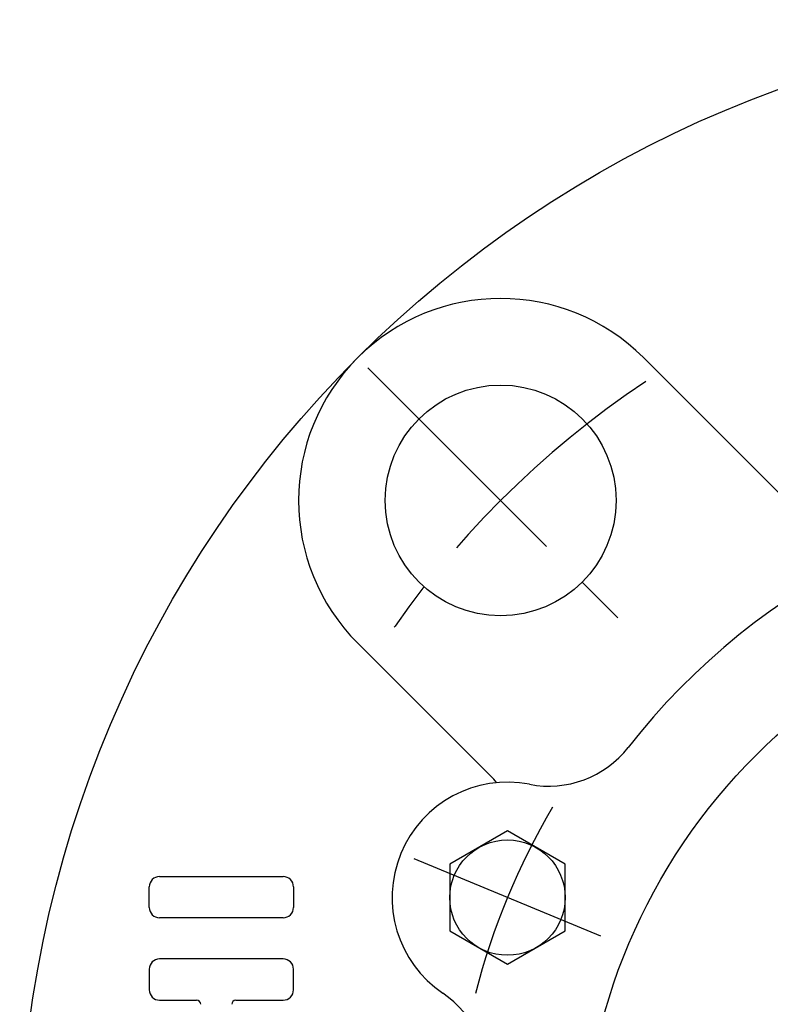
# Model space of a CAD drawing. Extents: x -85 to 184, y -85 to 184.
# Tile 2 of 10: x -80 to -28, y 12 to 80. Entities that reach past the tile are written whole.
import ezdxf

# ---------------------------------------------------------------- set-up
doc = ezdxf.new("R2010")
doc.units = 0
doc.header["$LTSCALE"] = 14
doc.linetypes.add('CENTER', pattern=[2, 1.25, -0.25, 0.25, -0.25])
doc.layers.get('0').update_dxf_attribs({"linetype": 'CONTINUOUS'})
doc.layers.add('1', color=3, linetype='CONTINUOUS')
doc.layers.add('CENTER', color=1, linetype='CENTER')

msp = doc.modelspace()

# ---------------------------------------------------------------- linework, layer by layer
for p, q in [((-36.77, 56.569), (-24.042, 43.841)), ((-56.569, 36.77), (-47.369, 27.57)), ((-46.194, 23.753), (-50.194, 21.444)), ((-42.194, 21.444), (-46.194, 23.753)), ((-50.194, 21.444), (-50.194, 16.825)), ((-42.194, 16.825), (-42.194, 21.444)), ((-50.194, 16.825), (-46.194, 14.515)), ((-46.194, 14.515), (-42.194, 16.825))]:
    msp.add_line(p, q)
for centre, radius in [((0, 0), 80), ((-46.669, 46.669), 8), ((0, 0), 41), ((-46.194, 19.134), 4)]:
    msp.add_circle(centre, radius)
for centre, radius, start, end in [((-46.669, 46.669), 14, 45, 225), ((0, 0), 48, 37.99873, 142.00127), ((-43.341, 33.86), 7, 259.03696, 322.00127), ((-52.319, 22.621), 7, 39.77709, 45), ((-46.194, 19.134), 8, 79.03696, 235.96304), ((-54.59, 6.704), 7, 352.99873, 55.96304)]:
    msp.add_arc(centre, radius, start, end)
at = {"layer": '1'}
for p, q in [((-70.308, 20.593), (-61.737, 20.593)), ((-71.022, 18.45), (-71.022, 19.879)), ((-61.022, 19.879), (-61.022, 18.45)), ((-61.737, 17.736), (-70.308, 17.736)), ((-61.737, 14.879), (-70.308, 14.879)), ((-71.022, 14.165), (-71.022, 12.736)), ((-61.022, 12.736), (-61.022, 14.165)), ((-70.308, 12.022), (-67.737, 12.022)), ((-65.022, 12.022), (-61.737, 12.022))]:
    msp.add_line(p, q, dxfattribs=at)
for centre, radius, start, end in [((-70.308, 19.879), 0.714, 90, 180), ((-61.737, 19.879), 0.714, 0, 90), ((-70.308, 18.45), 0.714, 180, 270), ((-61.737, 18.45), 0.714, 270, 0), ((-70.308, 14.165), 0.714, 90, 180), ((-61.737, 14.165), 0.714, 0, 90), ((-70.308, 12.736), 0.714, 180, 270), ((-61.737, 12.736), 0.714, 270, 0), ((-67.737, 11.736), 0.286, 0, 90), ((-65.022, 11.736), 0.286, 90, 180)]:
    msp.add_arc(centre, radius, start, end, dxfattribs=at)
at = {"layer": 'CENTER'}
for p, q in [((-55.861, 55.861), (-37.477, 37.477)), ((-39.727, 16.455), (-52.661, 21.813))]:
    msp.add_line(p, q, dxfattribs=at)
for radius, start, end in [(66, 123.69614, 146.30386), (50, 149.47203, 165.52797)]:
    msp.add_arc((0, 0), radius, start, end, dxfattribs=at)

doc.saveas('drawing.dxf')
